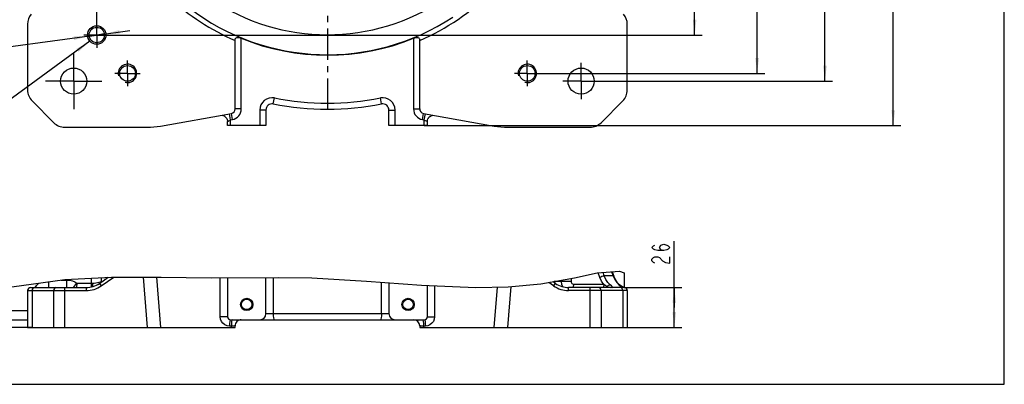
# Model space of a CAD drawing. Header units: millimetres. Extents: x 0 to 990, y 0 to 700.
# Tile 2 of 5: x 350 to 990, y 0 to 237. Entities that reach past the tile are written whole.
import ezdxf

# ---------------------------------------------------------------- set-up
doc = ezdxf.new("R2010")
doc.units = ezdxf.units.MM
doc.header["$LTSCALE"] = 54.45
doc.linetypes.add('CENTER', pattern=[0.6, 0.375, -0.075, 0.075, -0.075])
doc.layers.get('0').update_dxf_attribs({"linetype": 'CONTINUOUS'})
for name, color, linetype in [('010168820000_DXF_AXIS', 7, 'CONTINUOUS'), ('010168820000_DXF_DIMENSION', 7, 'CONTINUOUS'), ('010168820000_DXF_FORMAT', 7, 'CONTINUOUS'), ('010168820000_DXF_TEXT', 7, 'CONTINUOUS'), ('010168820000DXF_CONTINUOUS_LINE', 7, 'CONTINUOUS')]:
    doc.layers.add(name, color=color, linetype=linetype)
doc.styles.get("Standard").update_dxf_attribs({"font": 'txt', "width": 0.7})
doc.dimstyles.new('DIMSTYLE_3', dxfattribs={"dimtxt": 11.666667, "dimasz": 10, "dimexe": 1.5, "dimexo": 0, "dimtad": 1, "dimdsep": 46, "dimtxsty": 'Standard', "dimblk": '_FILLED', "dimblk1": '_FILLED', "dimblk2": '_FILLED', "dimcen": 0.09, "dimclrt": 5, "dimazin": 2, "dimtol": 1, "dimtp": 0.03, "dimtfac": 0.6, "dimtmove": 0, "dimatfit": 2, "dimldrblk": '_FILLED', "dimfxl": 0, "dimtolj": 1, "dimarcsym": 0})
doc.dimstyles.new('DIMSTYLE_4', dxfattribs={"dimtxt": 11.666667, "dimasz": 10, "dimexe": 1.5, "dimexo": 0, "dimgap": 0.875, "dimtad": 1, "dimdsep": 46, "dimtxsty": 'Standard', "dimblk": '_FILLED', "dimblk1": '_FILLED', "dimblk2": '_FILLED', "dimcen": 0.09, "dimclrt": 5, "dimazin": 2, "dimtol": 1, "dimtp": 0.2, "dimtm": 0.2, "dimtfac": 1, "dimtofl": 0, "dimtmove": 0, "dimatfit": 3, "dimldrblk": '_FILLED', "dimfxl": 0, "dimtolj": 1, "dimarcsym": 0})
doc.dimstyles.new('DIMSTYLE_5', dxfattribs={"dimtxt": 11.666667, "dimasz": 10, "dimexe": 1.5, "dimexo": 0, "dimgap": 0.875, "dimtad": 1, "dimdsep": 46, "dimtxsty": 'Standard', "dimblk": '_FILLED', "dimblk1": '_FILLED', "dimblk2": '_FILLED', "dimcen": 0.09, "dimclrt": 5, "dimazin": 2, "dimtol": 1, "dimtp": 0.03, "dimtm": 0.03, "dimtfac": 1, "dimtofl": 0, "dimtmove": 0, "dimatfit": 3, "dimldrblk": '_FILLED', "dimfxl": 0, "dimtolj": 1, "dimarcsym": 0})
doc.dimstyles.new('DIMSTYLE_6', dxfattribs={"dimtxt": 11.666667, "dimasz": 10, "dimexe": 1.5, "dimexo": 0, "dimgap": 0.875, "dimtad": 1, "dimdsep": 46, "dimtxsty": 'Standard', "dimblk": '_FILLED', "dimblk1": '_FILLED', "dimblk2": '_FILLED', "dimcen": 0.09, "dimclrt": 5, "dimazin": 2, "dimtol": 1, "dimtp": 0.02, "dimtm": 0.02, "dimtfac": 1, "dimtofl": 0, "dimtmove": 0, "dimatfit": 3, "dimldrblk": '_FILLED', "dimfxl": 0, "dimtolj": 1, "dimarcsym": 0})
doc.dimstyles.new('DIMSTYLE_7', dxfattribs={"dimtxt": 11.666667, "dimasz": 10, "dimexe": 1.5, "dimexo": 0, "dimgap": 0.875, "dimtad": 1, "dimdsep": 46, "dimtxsty": 'Standard', "dimblk": '_FILLED', "dimblk1": '_FILLED', "dimblk2": '_FILLED', "dimcen": 0.09, "dimclrt": 5, "dimazin": 2, "dimtp": 0.01, "dimtm": 0.01, "dimtfac": 1, "dimtofl": 0, "dimtmove": 0, "dimatfit": 3, "dimldrblk": '_FILLED', "dimfxl": 0, "dimtolj": 1, "dimarcsym": 0})

# ---------------------------------------------------------------- blocks, each defined once
blk = doc.blocks.new('_FILLED')
at = {"color": 0, "linetype": 'ByBlock'}
blk.add_solid([(0, 0), (-1, 0.117), (-1, -0.117)], dxfattribs=at)
blk = doc.blocks.new('*D3')
at = {"layer": '010168820000_DXF_DIMENSION', "color": 2, "linetype": 'Continuous'}
for p, q in [((399.79, 227.43), (342.18, 219.42)), ((394.84, 226.74), (399.79, 227.43)), ((394.84, 226.74), (394.84, 226.74)), ((399.79, 227.43), (421.25, 230.42)), ((404.74, 228.12), (399.79, 227.43)), ((404.74, 228.12), (404.74, 228.12)), ((342.18, 219.42), (252.96, 219.42)), ((252.96, 219.42), (328.01, 219.42))]:
    blk.add_line(p, q, dxfattribs=at)
at = {"layer": '010168820000_DXF_DIMENSION', "color": 2, "linetype": 'Continuous', "xscale": 10, "yscale": 10, "zscale": 10}
for p, rotation in [((404.74, 228.12), 187.919110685), ((394.84, 226.74), 7.9205132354)]:
    blk.add_blockref('_FILLED', p, dxfattribs=dict(at, rotation=rotation))
blk = doc.blocks.new('*D4')
at = {"layer": '010168820000_DXF_DIMENSION', "color": 2, "linetype": 'Continuous'}
for p, q in [((714.79, 527.43), (878.36, 527.43)), ((873.36, 527.43), (873.36, 362.43)), ((873.36, 197.43), (873.36, 362.43)), ((714.79, 197.43), (878.36, 197.43))]:
    blk.add_line(p, q, dxfattribs=at)
at = {"layer": '010168820000_DXF_DIMENSION', "color": 2, "linetype": 'Continuous', "xscale": 10, "yscale": 10, "zscale": 10}
for p, rotation in [((873.36, 527.43), 90), ((873.36, 197.43), 270)]:
    blk.add_blockref('_FILLED', p, dxfattribs=dict(at, rotation=rotation))
blk = doc.blocks.new('*D6')
at = {"layer": '010168820000_DXF_DIMENSION', "color": 2, "linetype": 'Continuous'}
for p, q in [((679.79, 522.43), (834.26, 522.43)), ((829.26, 522.43), (829.26, 362.43)), ((829.26, 202.43), (829.26, 362.43)), ((679.79, 202.43), (834.26, 202.43))]:
    blk.add_line(p, q, dxfattribs=at)
at = {"layer": '010168820000_DXF_DIMENSION', "color": 2, "linetype": 'Continuous', "xscale": 10, "yscale": 10, "zscale": 10}
for p, rotation in [((829.26, 522.43), 90), ((829.26, 202.43), 270)]:
    blk.add_blockref('_FILLED', p, dxfattribs=dict(at, rotation=rotation))
blk = doc.blocks.new('*D9')
at = {"layer": '010168820000_DXF_DIMENSION', "color": 2, "linetype": 'Continuous'}
for p, q in [((399.79, 235.76), (399.79, 637.68)), ((549.79, 546.76), (549.79, 637.68)), ((399.79, 632.68), (474.79, 632.68)), ((549.79, 632.68), (474.79, 632.68))]:
    blk.add_line(p, q, dxfattribs=at)
at = {"layer": '010168820000_DXF_DIMENSION', "color": 2, "linetype": 'Continuous', "xscale": 10, "yscale": 10, "zscale": 10, "rotation": 180}
blk.add_blockref('_FILLED', (399.79, 632.68), dxfattribs=at)
at = {"layer": '010168820000_DXF_DIMENSION', "color": 2, "linetype": 'Continuous', "xscale": 10, "yscale": 10, "zscale": 10}
blk.add_blockref('_FILLED', (549.79, 632.68), dxfattribs=at)
blk = doc.blocks.new('*D10')
at = {"layer": '010168820000_DXF_DIMENSION', "color": 2, "linetype": 'Continuous'}
for p, q in [((734.12, 362.43), (793.61, 362.43)), ((788.61, 362.43), (788.61, 294.93)), ((788.61, 227.43), (788.61, 294.93)), ((408.12, 227.43), (793.61, 227.43))]:
    blk.add_line(p, q, dxfattribs=at)
at = {"layer": '010168820000_DXF_DIMENSION', "color": 2, "linetype": 'Continuous', "xscale": 10, "yscale": 10, "zscale": 10}
for p, rotation in [((788.61, 362.43), 90), ((788.61, 227.43), 270)]:
    blk.add_blockref('_FILLED', p, dxfattribs=dict(at, rotation=rotation))
blk = doc.blocks.new('*D12')
at = {"layer": '010168820000_DXF_DIMENSION', "color": 2, "linetype": 'Continuous'}
for p, q in [((612.79, 556.43), (922.76, 556.43)), ((917.76, 556.43), (917.76, 362.43)), ((917.76, 168.43), (917.76, 362.43)), ((612.79, 168.43), (922.76, 168.43))]:
    blk.add_line(p, q, dxfattribs=at)
at = {"layer": '010168820000_DXF_DIMENSION', "color": 2, "linetype": 'Continuous', "xscale": 10, "yscale": 10, "zscale": 10}
for p, rotation in [((917.76, 556.43), 90), ((917.76, 168.43), 270)]:
    blk.add_blockref('_FILLED', p, dxfattribs=dict(at, rotation=rotation))
blk = doc.blocks.new('*D13')
at = {"layer": '010168820000_DXF_DIMENSION', "color": 2, "linetype": 'Continuous'}
for p, q in [((217.23, 42.02), (217.23, 73.51)), ((217.23, 73.51), (217.23, 39.52)), ((231.79, 42.02), (212.23, 42.02)), ((217.23, 20.35), (217.23, 39.52)), ((357.72, 37.02), (212.23, 37.02)), ((217.23, 37.02), (217.23, 20.35))]:
    blk.add_line(p, q, dxfattribs=at)
at = {"layer": '010168820000_DXF_DIMENSION', "color": 2, "linetype": 'Continuous', "xscale": 10, "yscale": 10, "zscale": 10}
for p, rotation in [((217.23, 42.02), 270), ((217.23, 37.02), 90)]:
    blk.add_blockref('_FILLED', p, dxfattribs=dict(at, rotation=rotation))
blk = doc.blocks.new('*D14')
at = {"layer": '010168820000_DXF_DIMENSION', "color": 2, "linetype": 'Continuous'}
for p, q in [((775.39, 50.02), (775.39, 93.21)), ((742.79, 63.02), (780.39, 63.02)), ((775.39, 63.02), (775.39, 50.02)), ((775.39, 37.02), (775.39, 50.02)), ((741.86, 37.02), (780.39, 37.02))]:
    blk.add_line(p, q, dxfattribs=at)
at = {"layer": '010168820000_DXF_DIMENSION', "color": 2, "linetype": 'Continuous', "xscale": 10, "yscale": 10, "zscale": 10}
for p, rotation in [((775.39, 63.02), 90), ((775.39, 37.02), 270)]:
    blk.add_blockref('_FILLED', p, dxfattribs=dict(at, rotation=rotation))

msp = doc.modelspace()

# ---------------------------------------------------------------- linework, layer by layer
at = {"color": 2, "linetype": 'Continuous'}
for p, q in [((710.462, 69.281), (725.275, 72.581)), ((725.275, 72.581), (739.713, 73.669)), ((739.713, 73.669), (742.788, 72.648)), ((344.551, 63.421), (379.003, 68.245)), ((379.003, 68.245), (409.434, 69.805)), ((409.434, 69.805), (441.671, 69.686)), ((441.671, 69.686), (474.298, 69.281)), ((474.298, 69.281), (517.923, 69.561)), ((517.923, 69.561), (539.554, 69.281)), ((539.554, 69.281), (575.21, 67.27)), ((575.21, 67.27), (610.908, 64.597)), ((610.908, 64.597), (646.242, 63.066)), ((667.319, 63.461), (688.573, 65.382)), ((688.573, 65.382), (710.462, 69.281)), ((646.242, 63.066), (667.319, 63.461))]:
    msp.add_line(p, q, dxfattribs=at)
at = {"layer": '010168820000_DXF_AXIS', "color": 7, "linetype": 'CENTER'}
for p, q in [((549.788, 362.431), (549.788, 178.098)), ((399.788, 227.431), (399.788, 235.765)), ((399.788, 227.431), (391.455, 227.431)), ((399.788, 227.431), (408.122, 227.431)), ((399.788, 227.431), (399.788, 219.098)), ((384.788, 197.431), (384.788, 215.765)), ((419.788, 202.431), (419.788, 210.765)), ((679.788, 202.431), (679.788, 210.765)), ((714.788, 197.431), (714.788, 209.265)), ((419.788, 202.431), (411.455, 202.431)), ((419.788, 202.431), (428.122, 202.431)), ((419.788, 202.431), (419.788, 194.098)), ((679.788, 202.431), (671.455, 202.431)), ((679.788, 202.431), (688.122, 202.431)), ((679.788, 202.431), (679.788, 194.098)), ((384.788, 197.431), (366.455, 197.431)), ((384.788, 197.431), (403.122, 197.431)), ((384.788, 197.431), (384.788, 179.098)), ((714.788, 197.431), (702.955, 197.431)), ((714.788, 197.431), (726.622, 197.431)), ((714.788, 197.431), (714.788, 185.598))]:
    msp.add_line(p, q, dxfattribs=at)
at = {"layer": '010168820000_DXF_DIMENSION', "color": 5, "linetype": 'Continuous'}
for points in [[(768.582, 87.084), (766.638, 87.594), (765.666, 89.126), (766.638, 90.657), (768.582, 91.167), (770.527, 90.657), (771.499, 90.146), (772.471, 89.126), (771.499, 88.105), (770.527, 87.594), (768.582, 87.084), (764.693, 87.084), (762.749, 87.594), (761.777, 88.105), (760.804, 89.126), (761.777, 90.146), (762.749, 90.657)], [(762.749, 78.917), (761.777, 79.428), (760.804, 80.448), (760.804, 81.469), (761.777, 82.49), (762.749, 83.001), (764.693, 83.001), (765.666, 82.49), (767.61, 80.448)], [(767.61, 80.448), (769.554, 79.428), (772.471, 78.917), (772.471, 83.001)]]:
    msp.add_lwpolyline(points, dxfattribs=at)
at = {"layer": '010168820000_DXF_FORMAT', "color": 7, "linetype": 'Continuous'}
for p, q in [((990, 0), (990, 700)), ((0, 0), (990, 0))]:
    msp.add_line(p, q, dxfattribs=at)
at = {"layer": '010168820000_DXF_TEXT', "color": 2, "linetype": 'Continuous'}
msp.add_line((395.341, 223.406), (332.243, 177.339), dxfattribs=at)
msp.add_solid([(387.952, 216.567), (395.341, 223.406), (386.576, 218.452)], dxfattribs=at)
at = {"layer": '010168820000DXF_CONTINUOUS_LINE', "color": 7, "linetype": 'Continuous'}
for p, q in [((354.788, 234.502), (354.788, 191.573)), ((744.788, 191.573), (744.788, 234.502)), ((489.788, 179.271), (489.788, 224.493)), ((609.788, 179.271), (609.788, 224.493)), ((357.717, 184.502), (371.859, 170.36)), ((727.717, 170.36), (741.859, 184.502)), ((441.253, 168.196), (487.309, 176.317)), ((481.193, 175.181), (481.688, 175.1)), ((509.788, 178.605), (509.788, 168.431)), ((589.788, 168.431), (589.788, 178.605)), ((612.267, 176.317), (658.324, 168.196)), ((378.93, 167.431), (432.515, 167.431)), ((484.731, 171.881), (484.788, 171.204)), ((484.788, 168.431), (484.788, 171.204)), ((509.788, 168.431), (484.788, 168.431)), ((614.788, 168.431), (589.788, 168.431)), ((614.788, 168.431), (614.788, 171.204)), ((667.062, 167.431), (720.646, 167.431)), ((734.982, 73.313), (736.085, 70.341)), ((742.788, 72.648), (742.788, 63.016)), ((401.519, 65.728), (407.175, 69.689)), ((484.788, 69.339), (484.788, 44.016)), ((509.788, 46.016), (509.788, 69.502)), ((589.788, 66.178), (589.788, 46.016)), ((614.788, 44.016), (614.788, 64.429)), ((698.058, 65.728), (696.529, 66.799)), ((741.7, 63.482), (740.293, 64.288)), ((354.788, 61.016), (354.788, 37.016)), ((356.788, 63.016), (392.915, 63.016)), ((742.788, 63.016), (706.662, 63.016)), ((741.834, 63.426), (741.7, 63.482)), ((741.7, 63.482), (741.7, 63.482)), ((742.073, 63.329), (741.834, 63.426)), ((743.104, 62.989), (743.107, 62.989)), ((744.788, 61.016), (744.788, 37.016)), ((231.788, 42.016), (354.788, 42.016)), ((486.788, 42.016), (612.788, 42.016)), ((354.788, 37.016), (489.788, 37.016)), ((489.788, 37.016), (489.788, 38.016)), ((609.788, 38.016), (609.788, 37.016)), ((609.788, 37.016), (744.788, 37.016))]:
    msp.add_line(p, q, dxfattribs=at)
at = {"layer": '010168820000DXF_CONTINUOUS_LINE', "color": 9, "linetype": 'Continuous'}
for p, q in [((493.788, 179.286), (493.788, 225.313)), ((605.788, 225.313), (605.788, 179.286)), ((514.557, 182.531), (515.326, 186.457)), ((585.02, 182.531), (584.251, 186.457)), ((486.788, 172.177), (486.094, 176.116)), ((488.004, 172.391), (487.309, 176.33)), ((493.788, 179.286), (489.788, 179.286)), ((509.788, 178.605), (505.788, 178.605)), ((505.788, 178.605), (505.788, 168.431)), ((589.788, 178.605), (593.788, 178.605)), ((593.788, 168.431), (593.788, 178.605)), ((605.788, 179.286), (609.788, 179.286)), ((611.573, 172.391), (612.268, 176.33)), ((612.788, 172.177), (613.483, 176.116)), ((486.788, 172.177), (488.004, 172.391)), ((486.788, 168.431), (486.788, 172.177)), ((611.573, 172.391), (612.788, 172.177)), ((612.788, 168.431), (612.788, 172.177)), ((726.961, 69.645), (725.855, 72.625)), ((729.856, 70.63), (729.027, 72.864)), ((735.572, 70.63), (729.856, 70.63)), ((734.588, 73.283), (735.572, 70.63)), ((368.646, 63.016), (368.646, 66.795)), ((376.739, 67.928), (380.395, 67.928)), ((380.395, 63.016), (380.395, 67.928)), ((386.76, 65.928), (386.559, 63.016)), ((386.762, 65.928), (397.254, 65.926)), ((396.433, 63.478), (396.433, 65.928)), ((396.434, 65.928), (396.448, 69.139)), ((401.519, 65.728), (402.666, 64.09)), ((402.074, 66.666), (402.859, 66.932)), ((402.666, 64.09), (410.82, 69.8)), ((402.765, 66.601), (402.859, 66.932)), ((402.859, 66.932), (402.871, 69.468)), ((402.859, 66.932), (403.238, 66.932)), ((429.885, 69.73), (432.515, 37.016)), ((438.625, 69.698), (441.253, 37.016)), ((480.094, 43.96), (480.094, 69.313)), ((514.558, 69.537), (514.557, 46.071)), ((585.02, 46.071), (585.018, 66.535)), ((619.483, 64.226), (619.483, 43.96)), ((696.911, 64.09), (693.749, 66.304)), ((696.911, 64.09), (698.058, 65.728)), ((702.055, 66.932), (702.047, 67.782)), ((708.446, 66.988), (707.306, 66.967)), ((708.446, 66.988), (708.428, 68.919)), ((729.481, 65.016), (709.785, 65.016)), ((739.58, 64.637), (741.338, 63.568)), ((354.788, 61.016), (392.915, 61.016)), ((357.717, 61.016), (357.717, 37.016)), ((359.883, 63.016), (360.003, 63.346)), ((371.859, 37.016), (371.859, 61.016)), ((378.93, 37.016), (378.93, 63.016)), ((392.915, 63.016), (392.915, 61.016)), ((658.324, 37.016), (660.44, 63.332)), ((667.062, 37.016), (669.202, 63.631)), ((706.662, 61.016), (706.662, 63.016)), ((744.788, 61.016), (706.662, 61.016)), ((720.646, 37.016), (720.646, 63.016)), ((727.717, 61.016), (727.717, 37.016)), ((731.717, 63.701), (731.456, 63.016)), ((732.112, 63.438), (731.717, 63.701)), ((732.467, 63.199), (732.112, 63.438)), ((732.732, 63.016), (732.467, 63.199)), ((733.737, 63.044), (734.394, 63.302)), ((734.394, 63.302), (735.1, 63.316)), ((735.1, 63.316), (734.993, 63.617)), ((741.7, 63.482), (741.338, 63.568)), ((741.338, 63.568), (742.165, 63.233)), ((741.859, 61.016), (741.859, 37.016)), ((742.165, 63.233), (742.664, 63.061)), ((742.664, 63.061), (742.787, 63.016)), ((231.788, 48.12), (354.788, 48.12)), ((488.004, 42.016), (487.736, 41.706)), ((611.573, 42.016), (611.841, 41.706)), ((487.309, 37.96), (486.094, 37.96)), ((487.309, 37.016), (487.309, 37.96)), ((612.268, 37.96), (612.267, 37.016)), ((613.483, 37.96), (612.268, 37.96))]:
    msp.add_line(p, q, dxfattribs=at)
at = {"layer": '010168820000DXF_CONTINUOUS_LINE', "color": 7, "linetype": 'Continuous'}
for points in [[(481.688, 175.1), (482.201, 174.945), (482.7, 174.717)], [(482.7, 174.717), (483.174, 174.414), (483.611, 174.038), (483.998, 173.59), (484.323, 173.076), (484.572, 172.503), (484.731, 171.881)], [(614.89, 172.099), (615.111, 172.778), (615.438, 173.389), (615.851, 173.919), (616.331, 174.359), (616.856, 174.705), (617.408, 174.957), (617.965, 175.117), (618.476, 175.189), (618.639, 175.193)], [(614.788, 171.204), (614.792, 171.371), (614.89, 172.099)], [(740.293, 64.288), (738.412, 66.112), (736.843, 68.589), (736.085, 70.34)], [(742.88, 63.048), (742.769, 63.082), (742.633, 63.125), (742.472, 63.18), (742.286, 63.248), (742.073, 63.329)], [(743.105, 62.989), (743.08, 62.995), (743.035, 63.006), (742.968, 63.023), (742.88, 63.048)]]:
    msp.add_lwpolyline(points, dxfattribs=at)
at = {"layer": '010168820000DXF_CONTINUOUS_LINE', "color": 9, "linetype": 'Continuous'}
for points in [[(726.961, 69.645), (727.575, 70.067), (728.361, 70.411), (729.172, 70.611), (729.856, 70.63)], [(733.658, 64.805), (732.155, 66.372), (730.872, 68.344), (729.856, 70.63)], [(736.085, 70.341), (736.018, 70.447), (735.572, 70.63)], [(735.572, 70.63), (736.641, 68.247), (737.994, 66.22), (739.58, 64.637)], [(360.003, 63.346), (360.754, 64.521), (361.797, 65.591), (362.235, 65.897)], [(380.395, 67.928), (382.315, 67.772), (384.017, 67.352), (385.5, 66.725), (386.762, 65.928)], [(384.712, 63.016), (385.318, 63.835), (386.021, 64.832), (386.761, 65.932)], [(397.189, 63.717), (397.212, 64.041), (397.254, 65.926)], [(397.254, 65.926), (398.201, 65.958), (399.2, 66.056), (400.206, 66.213)], [(400.206, 66.213), (401.178, 66.421), (402.074, 66.666)], [(707.306, 66.967), (704.43, 66.935), (703.086, 66.93), (697.274, 66.932)], [(702.929, 63.547), (702.298, 65.102), (702.055, 66.932)], [(709.785, 65.016), (709.373, 65.113), (709.002, 65.394), (708.706, 65.831), (708.515, 66.382), (708.446, 66.988)], [(709.785, 65.016), (709.552, 63.485), (709.312, 63.016)], [(729.481, 65.016), (728.074, 67.18), (726.961, 69.645)], [(729.481, 65.016), (729.248, 63.485), (729.008, 63.016)], [(731.717, 63.701), (730.517, 64.349), (729.481, 65.016)], [(731.717, 63.701), (732.134, 64.186), (732.631, 64.554), (733.157, 64.768), (733.658, 64.805)], [(734.993, 63.617), (734.493, 64.1), (733.658, 64.805)], [(359.131, 63.016), (358.59, 62.863), (358.131, 62.43), (357.825, 61.781), (357.717, 61.016)], [(373.274, 63.016), (372.732, 62.863), (372.274, 62.43), (371.967, 61.781), (371.859, 61.016)], [(727.717, 61.016), (727.61, 61.781), (727.303, 62.43), (726.844, 62.863), (726.303, 63.016)], [(734.788, 63.016), (734.945, 63.091), (735.1, 63.316)], [(741.859, 61.016), (741.752, 61.781), (741.445, 62.43), (740.986, 62.863), (740.445, 63.016)], [(509.788, 46.016), (509.961, 46.032), (510.461, 46.047), (511.246, 46.06), (512.249, 46.068)], [(512.249, 46.068), (587.328, 46.068), (588.33, 46.06), (589.116, 46.047), (589.615, 46.032), (589.788, 46.016)], [(514.557, 46.071), (514.612, 44.524), (514.778, 43.207), (515.029, 42.325), (515.326, 42.016)], [(585.02, 46.071), (584.964, 44.524), (584.798, 43.207), (584.548, 42.325), (584.251, 42.016)], [(484.788, 44.016), (484.547, 43.996), (483.853, 43.979), (482.788, 43.966), (481.483, 43.96), (480.094, 43.96)], [(486.094, 37.96), (484.521, 38.17), (483.067, 38.779), (481.828, 39.741), (480.885, 40.982), (480.295, 42.418), (480.094, 43.96)], [(486.788, 42.016), (486.52, 41.706), (486.294, 40.824), (486.144, 39.508), (486.094, 37.96)], [(487.736, 41.706), (487.509, 40.824), (487.359, 39.508), (487.309, 37.96)], [(611.841, 41.706), (612.067, 40.824), (612.217, 39.508), (612.267, 37.96)], [(612.788, 42.016), (613.056, 41.706), (613.283, 40.824), (613.433, 39.508), (613.483, 37.96)], [(619.483, 43.96), (619.281, 42.417), (618.69, 40.978), (617.745, 39.737), (616.506, 38.777), (615.053, 38.169), (613.483, 37.96)], [(614.788, 44.016), (615.03, 43.996), (615.724, 43.979), (616.788, 43.966), (618.094, 43.96), (619.483, 43.96)], [(489.788, 38.016), (489.672, 38), (489.333, 37.986), (488.797, 37.973), (488.106, 37.965), (487.309, 37.96)], [(612.268, 37.96), (611.471, 37.965), (610.78, 37.973), (610.244, 37.986), (609.904, 38), (609.788, 38.016)]]:
    msp.add_lwpolyline(points, dxfattribs=at)
at = {"layer": '010168820000DXF_CONTINUOUS_LINE', "color": 7, "linetype": 'Continuous'}
for centre, radius in [((399.788, 227.431), 6), ((399.788, 227.431), 5), ((384.788, 197.431), 8.5), ((419.788, 202.431), 5.1), ((679.788, 202.431), 5.1), ((714.788, 197.431), 8.5), ((497.288, 52.016), 4), ((497.288, 52.016), 3.4), ((602.288, 52.016), 4), ((602.288, 52.016), 3.4)]:
    msp.add_circle(centre, radius, dxfattribs=at)
for centre, radius, start, end in [((549.788, 362.431), 151, 293.41268, 336.58732), ((549.788, 362.431), 151, 227.108833, 246.58732), ((364.788, 234.502), 10, 140, 180), ((734.788, 234.502), 10, 0, 40), ((549.788, 362.431), 148.113, 247.784635, 292.215365), ((364.788, 191.573), 10, 180, 225), ((734.788, 191.573), 10, 315, 360), ((513.789, 178.606), 4, 78.931774, 180.013079), ((549.788, 362.431), 183.318, 258.919511, 281.080489), ((585.788, 178.606), 4, 359.987869, 101.072686), ((378.93, 177.431), 10, 225, 270), ((720.646, 177.431), 10, 270, 315), ((392.915, 78.016), 15, 270, 305), ((706.662, 78.016), 15, 235, 270), ((356.788, 61.016), 2, 90, 180), ((742.788, 61.016), 2, 0, 90), ((505.788, 46.016), 4, 270, 360), ((593.788, 46.016), 4, 180, 270), ((486.788, 44.016), 2, 180, 270), ((493.788, 38.016), 4, 89.999953, 180), ((605.788, 38.016), 4, 0, 90), ((612.788, 44.016), 2, 270, 360)]:
    msp.add_arc(centre, radius, start, end, dxfattribs=at)
at = {"layer": '010168820000DXF_CONTINUOUS_LINE', "color": 9, "linetype": 'Continuous'}
for centre, radius, start, end in [((549.788, 362.431), 134.834, 233.60622, 302.067145), ((549.788, 362.431), 147.825, 232.544698, 303.45365), ((513.789, 178.605), 8, 78.923031, 180.003757), ((549.788, 362.431), 179.318, 258.919511, 281.080489), ((585.788, 178.605), 8, 359.996214, 101.07699), ((486.787, 179.286), 7.001, 280.008191, 359.996495), ((612.79, 179.286), 7.001, 180.003742, 259.991572), ((392.915, 78.016), 17, 270, 305), ((706.662, 78.016), 17, 235, 270)]:
    msp.add_arc(centre, radius, start, end, dxfattribs=at)
at = {"layer": '010168820000DXF_CONTINUOUS_LINE', "color": 2, "linetype": 'Continuous'}
for centre in [(419.788, 202.431), (679.788, 202.431)]:
    msp.add_arc(centre, 6, 255, 195, dxfattribs=at)
at = {"layer": '010168820000DXF_CONTINUOUS_LINE', "color": 7, "linetype": 'Continuous'}
for centre, major_axis, ratio, start_param, end_param in [((486.788, 179.271), (0, 3), 0.9998995, 3.3161084, 4.712389), ((612.788, 179.271), (0, -3), 0.9998995, 4.712389, 6.1086696), ((432.515, 217.431), (50.161, 0), 0.9967825, -1.5707963, -1.3957115), ((667.062, 217.431), (50.161, 0), 0.9967825, -1.7458812, -1.5707963)]:
    msp.add_ellipse(centre, major_axis=major_axis, ratio=ratio, start_param=start_param, end_param=end_param, dxfattribs=at)
for points, knots in [([(489.788, 224.493), (489.788, 224.768), (489.982, 225.402), (491.013, 225.877), (492.337, 225.803), (493.291, 225.516), (493.788, 225.313)], [0, 0, 0, 0, 0.1738554, 0.3765421, 0.6605047, 1, 1, 1, 1]), ([(605.788, 225.313), (606.286, 225.516), (607.24, 225.803), (608.564, 225.877), (609.595, 225.402), (609.788, 224.768), (609.788, 224.493)], [0, 0, 0, 0, 0.3394844, 0.6234464, 0.8261516, 1, 1, 1, 1])]:
    msp.add_open_spline(points, degree=3, knots=knots, dxfattribs=at)
at = {"layer": '010168820000DXF_CONTINUOUS_LINE', "color": 9, "linetype": 'Continuous'}
for points, knots in [([(484.788, 171.204), (484.788, 171.191), (484.876, 171.23), (484.954, 171.254), (485.153, 171.348), (485.287, 171.412), (485.367, 171.45)], [0, 0, 0, 0, 0.0627172, 0.2590772, 0.5781099, 1, 1, 1, 1]), ([(485.367, 171.45), (485.472, 171.501), (485.949, 171.737), (486.421, 171.983), (486.788, 172.177)], [0, 0, 0, 0, 0.2191525, 1, 1, 1, 1]), ([(612.788, 172.177), (613.181, 171.97), (613.822, 171.647), (614.462, 171.313), (614.721, 171.218)], [0, 0, 0, 0, 0.616393, 1, 1, 1, 1]), ([(614.721, 171.218), (614.738, 171.212), (614.751, 171.206), (614.788, 171.198), (614.788, 171.204)], [0, 0, 0, 0, 0.755058, 1, 1, 1, 1])]:
    msp.add_open_spline(points, degree=3, knots=knots, dxfattribs=at)

# ---------------------------------------------------------------- dimensions: what is measured, and where the dimension line sits
at = {"layer": '010168820000_DXF_DIMENSION', "color": 2, "linetype": 'Continuous'}
dim = msp.add_linear_dim(base=(549.788, 632.684), p1=(399.788, 235.765), p2=(549.788, 546.765), dimstyle='DIMSTYLE_6', dxfattribs=at)
dim.commit()
dim.dimension.update_dxf_attribs({"geometry": '*D9', "text_midpoint": (464.087, 632.684), "dimtype": 160})
for base, p1, p2, angle, dimstyle, picture, middle in [((917.756, 168.431), (612.788, 556.431), (612.788, 168.431), 270, 'DIMSTYLE_7', '*D12', (917.756, 350.181)), ((873.363, 197.431), (714.788, 527.431), (714.788, 197.431), 270, 'DIMSTYLE_4', '*D4', (873.363, 331.126)), ((829.257, 202.431), (679.788, 522.431), (679.788, 202.431), 270, 'DIMSTYLE_4', '*D6', (829.257, 331.126)), ((788.608, 362.431), (408.122, 227.431), (734.122, 362.431), 90, 'DIMSTYLE_5', '*D10', (788.608, 259.542)), ((775.388, 37.016), (742.788, 63.016), (741.859, 37.016), 270, 'DIMSTYLE_7', '*D14', (775.388, 76.876)), ((217.225, 42.016), (357.717, 37.016), (231.788, 42.016), 90, 'DIMSTYLE_7', '*D13', (217.225, 65.343))]:
    dim = msp.add_linear_dim(base=base, p1=p1, p2=p2, angle=angle, dimstyle=dimstyle, dxfattribs=at)
    dim.commit()
    dim.dimension.update_dxf_attribs({"geometry": picture, "text_midpoint": middle, "dimtype": 160})
dim = msp.add_diameter_dim_2p(p1=(394.836, 226.742), p2=(404.741, 228.12), text='2X%%c<>', dimstyle='DIMSTYLE_3', override={"dimtih": 1, "dimtoh": 1, "dimpost": '<>'}, dxfattribs=at)
dim.commit()
dim.dimension.update_dxf_attribs({"geometry": '*D3', "text_midpoint": (252.959, 225.251), "dimtype": 163})

doc.saveas('drawing.dxf')
